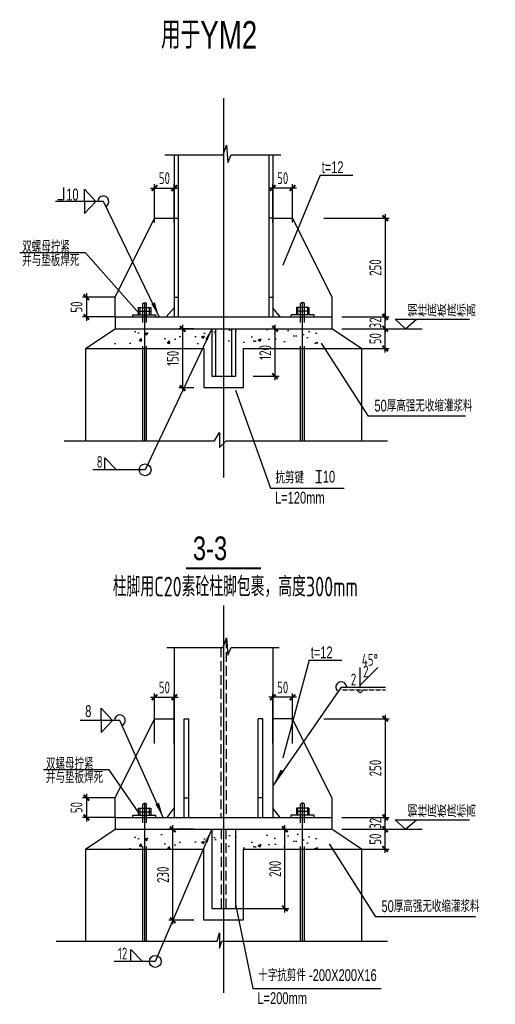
# Model space of a CAD drawing. Extents: x -294221 to 474257, y -25219 to 114942.
# Tile 13 of 69: x -43082 to -31020, y 23766 to 48707. Entities that reach past the tile are written whole.
import ezdxf
from ezdxf.enums import TextEntityAlignment as Align

# ---------------------------------------------------------------- set-up
doc = ezdxf.new("R2010")
doc.units = 0
doc.header["$LTSCALE"] = 1000
for name, pattern in [('ACAD_ISO02W100', [15, 12, -3]), ('CONTINOUS', [0]), ('DASH', [0.35, 0.25, -0.1]), ('DASHED', [0.75, 0.5, -0.25])]:
    doc.linetypes.add(name, pattern=pattern)
for name, color, linetype in [('1-ZHMH-图名', 7, 'Continuous'), ('2', 15, 'Continuous'), ('_TCC_NET_BORDER', 7, 'Continuous'), ('AXIS', 7, 'Continuous'), ('DIM', 3, 'Continuous'), ('PUB_DIM', 3, 'Continuous'), ('text', 7, 'Continuous'), ('THIN', 7, 'Continuous'), ('基础', 7, 'Continuous'), ('白色标注', 7, 'Continuous'), ('结-文字', 7, 'Continuous')]:
    doc.layers.add(name, color=color, linetype=linetype)
doc.styles.add('HH', font='tcc_simp.shx', dxfattribs={"width": 0.7, "bigfont": 'hzdx.shx'})
doc.styles.add('MYROMANS', font='myromans.shx', dxfattribs={"width": 0.7, "bigfont": 'hzdx.shx'})
doc.styles.add('TCC', font='tcc_simp.shx', dxfattribs={"width": 0.75, "bigfont": 'tcc_hzdx.shx'})
doc.styles.add('TSSD_Dimension', font='tssdeng.shx', dxfattribs={"width": 0.7, "bigfont": 'hztxt.shx'})
doc.styles.add('TSSD_Rein', font='Tssdeng.shx', dxfattribs={"width": 0.7, "bigfont": '@@tssdchn.shx'})
doc.dimstyles.new('TSSD_10_100', dxfattribs={"dimtxt": 300, "dimasz": 100, "dimexe": 100, "dimexo": 250, "dimgap": 100, "dimtad": 1, "dimdec": 0, "dimlfac": 0.1, "dimzin": 0, "dimdsep": 46, "dimtxsty": 'TSSD_Dimension', "dimblk": 'ARCHTICK', "dimblk1": 'ARCHTICK', "dimblk2": 'ARCHTICK', "dimcen": 0, "dimdle": 100, "dimclrt": 7, "dimadec": 0, "dimazin": 0, "dimtfac": 1, "dimtdec": 0, "dimtix": 1, "dimtmove": 2, "dimatfit": 3, "dimfxl": 0, "dimtolj": 1, "dimtzin": 0, "dimarcsym": 0})

# ---------------------------------------------------------------- blocks, each defined once
blk = doc.blocks.new('_ArchTick')
at = {"color": 0, "linetype": 'ByBlock', "const_width": 0.5}
blk.add_lwpolyline([(-0.71, -0.71), (0.71, 0.71)], dxfattribs=at)
blk = doc.blocks.new('*D641')
at = {"layer": 'Defpoints', "color": 0}
for p in [(43163, 37832), (42663, 36412), (43163, 36412)]:
    blk.add_point(p, dxfattribs=at)
at = {"layer": 'DIM', "color": 0, "lineweight": -2}
for p, q in [((42663, 36662), (42663, 37932)), ((43163, 36662), (43163, 37932)), ((42563, 37832), (43263, 37832))]:
    blk.add_line(p, q, dxfattribs=at)
at = {"layer": 'DIM', "color": 0, "lineweight": -2, "xscale": 100, "yscale": 100, "zscale": 100, "rotation": 180}
blk.add_blockref('_ArchTick', (42663, 37832), dxfattribs=at)
at = {"layer": 'DIM', "color": 0, "lineweight": -2, "xscale": 100, "yscale": 100, "zscale": 100}
blk.add_blockref('_ArchTick', (43163, 37832), dxfattribs=at)
at = {"layer": 'DIM', "color": 7, "insert": (42913, 38082), "char_height": 300, "attachment_point": 5, "style": 'TSSD_Dimension'}
blk.add_mtext('\\A1;50', dxfattribs=at)
blk = doc.blocks.new('*D642')
at = {"layer": 'Defpoints', "color": 0}
for p in [(45663, 37832), (45663, 36412), (46163, 36412)]:
    blk.add_point(p, dxfattribs=at)
at = {"layer": 'DIM', "color": 0, "lineweight": -2}
for p, q in [((45663, 36662), (45663, 37932)), ((46163, 36662), (46163, 37932)), ((46263, 37832), (45563, 37832))]:
    blk.add_line(p, q, dxfattribs=at)
at = {"layer": 'DIM', "color": 0, "lineweight": -2, "xscale": 100, "yscale": 100, "zscale": 100, "rotation": 180}
blk.add_blockref('_ArchTick', (45663, 37832), dxfattribs=at)
at = {"layer": 'DIM', "color": 0, "lineweight": -2, "xscale": 100, "yscale": 100, "zscale": 100}
blk.add_blockref('_ArchTick', (46163, 37832), dxfattribs=at)
at = {"layer": 'DIM', "color": 7, "insert": (45913, 38082), "char_height": 300, "attachment_point": 5, "style": 'TSSD_Dimension'}
blk.add_mtext('\\A1;50', dxfattribs=at)
blk = doc.blocks.new('*D643')
at = {"layer": 'Defpoints', "color": 0}
for p in [(43163, 50732), (42663, 49611), (43163, 49611)]:
    blk.add_point(p, dxfattribs=at)
at = {"layer": 'DIM', "color": 0, "lineweight": -2}
for p, q in [((42563, 50732), (43263, 50732)), ((42663, 49861), (42663, 50832)), ((43163, 49861), (43163, 50832))]:
    blk.add_line(p, q, dxfattribs=at)
at = {"layer": 'DIM', "color": 0, "lineweight": -2, "xscale": 100, "yscale": 100, "zscale": 100, "rotation": 180}
blk.add_blockref('_ArchTick', (42663, 50732), dxfattribs=at)
at = {"layer": 'DIM', "color": 0, "lineweight": -2, "xscale": 100, "yscale": 100, "zscale": 100}
blk.add_blockref('_ArchTick', (43163, 50732), dxfattribs=at)
at = {"layer": 'DIM', "color": 7, "insert": (42913, 50982), "char_height": 300, "attachment_point": 5, "style": 'TSSD_Dimension'}
blk.add_mtext('\\A1;50', dxfattribs=at)
blk = doc.blocks.new('*D644')
at = {"layer": 'Defpoints', "color": 0}
for p in [(45663, 50732), (45663, 49611), (46163, 49611)]:
    blk.add_point(p, dxfattribs=at)
at = {"layer": 'DIM', "color": 0, "lineweight": -2}
for p, q in [((46263, 50732), (45563, 50732)), ((45663, 49861), (45663, 50832)), ((46163, 49861), (46163, 50832))]:
    blk.add_line(p, q, dxfattribs=at)
at = {"layer": 'DIM', "color": 0, "lineweight": -2, "xscale": 100, "yscale": 100, "zscale": 100, "rotation": 180}
blk.add_blockref('_ArchTick', (45663, 50732), dxfattribs=at)
at = {"layer": 'DIM', "color": 0, "lineweight": -2, "xscale": 100, "yscale": 100, "zscale": 100}
blk.add_blockref('_ArchTick', (46163, 50732), dxfattribs=at)
at = {"layer": 'DIM', "color": 7, "insert": (45913, 50982), "char_height": 300, "attachment_point": 5, "style": 'TSSD_Dimension'}
blk.add_mtext('\\A1;50', dxfattribs=at)
blk = doc.blocks.new('*D645')
at = {"layer": 'Defpoints', "color": 0}
for p in [(41896, 35289), (40935, 34789), (41896, 34789)]:
    blk.add_point(p, dxfattribs=at)
at = {"layer": 'DIM', "color": 0, "lineweight": -2}
for p, q in [((41646, 35289), (40835, 35289)), ((40935, 35389), (40935, 34689)), ((41646, 34789), (40835, 34789))]:
    blk.add_line(p, q, dxfattribs=at)
at = {"layer": 'DIM', "color": 0, "lineweight": -2, "xscale": 100, "yscale": 100, "zscale": 100}
for p, rotation in [((40935, 35289), 90), ((40935, 34789), 270)]:
    blk.add_blockref('_ArchTick', p, dxfattribs=dict(at, rotation=rotation))
at = {"layer": 'DIM', "color": 7, "insert": (40685, 35039), "char_height": 300, "attachment_point": 5, "rotation": 90, "style": 'TSSD_Dimension'}
blk.add_mtext('\\A1;50', dxfattribs=at)
blk = doc.blocks.new('*D646')
at = {"layer": 'Defpoints', "color": 0}
for p in [(47163, 34489), (48513, 34489), (47594, 33989)]:
    blk.add_point(p, dxfattribs=at)
at = {"layer": 'DIM', "color": 0, "lineweight": -2}
for p, q in [((47413, 34489), (48613, 34489)), ((48513, 33889), (48513, 34589)), ((47844, 33989), (48613, 33989))]:
    blk.add_line(p, q, dxfattribs=at)
at = {"layer": 'DIM', "color": 0, "lineweight": -2, "xscale": 100, "yscale": 100, "zscale": 100}
for p, rotation in [((48513, 34489), 90), ((48513, 33989), 270)]:
    blk.add_blockref('_ArchTick', p, dxfattribs=dict(at, rotation=rotation))
at = {"layer": 'DIM', "color": 7, "insert": (48263, 34239), "char_height": 300, "attachment_point": 5, "rotation": 90, "style": 'TSSD_Dimension'}
blk.add_mtext('\\A1;50', dxfattribs=at)
blk = doc.blocks.new('*D647')
at = {"layer": 'Defpoints', "color": 0}
for p in [(47163, 34789), (48513, 34789), (47163, 34489)]:
    blk.add_point(p, dxfattribs=at)
at = {"layer": 'DIM', "color": 0, "lineweight": -2}
for p, q in [((47413, 34789), (48613, 34789)), ((48513, 34789), (48513, 34889)), ((48513, 34489), (48513, 34789)), ((47413, 34489), (48613, 34489)), ((48513, 34489), (48513, 34389))]:
    blk.add_line(p, q, dxfattribs=at)
at = {"layer": 'DIM', "color": 0, "lineweight": -2, "xscale": 100, "yscale": 100, "zscale": 100}
for p, rotation in [((48513, 34789), 270), ((48513, 34489), 90)]:
    blk.add_blockref('_ArchTick', p, dxfattribs=dict(at, rotation=rotation))
at = {"layer": 'DIM', "color": 7, "insert": (48263, 34639), "char_height": 300, "attachment_point": 5, "rotation": 90, "style": 'TSSD_Dimension'}
blk.add_mtext('\\A1;\\A1;32', dxfattribs=at)
blk = doc.blocks.new('*D648')
at = {"layer": 'Defpoints', "color": 0}
for p in [(46704, 37289), (47163, 34789), (48513, 34789)]:
    blk.add_point(p, dxfattribs=at)
at = {"layer": 'DIM', "color": 0, "lineweight": -2}
for p, q in [((46954, 37289), (48613, 37289)), ((48513, 37389), (48513, 34689)), ((47413, 34789), (48613, 34789))]:
    blk.add_line(p, q, dxfattribs=at)
at = {"layer": 'DIM', "color": 0, "lineweight": -2, "xscale": 100, "yscale": 100, "zscale": 100}
for p, rotation in [((48513, 37289), 90), ((48513, 34789), 270)]:
    blk.add_blockref('_ArchTick', p, dxfattribs=dict(at, rotation=rotation))
at = {"layer": 'DIM', "color": 7, "insert": (48263, 36039), "char_height": 300, "attachment_point": 5, "rotation": 90, "style": 'TSSD_Dimension'}
blk.add_mtext('\\A1;250', dxfattribs=at)
blk = doc.blocks.new('*D649')
at = {"layer": 'Defpoints', "color": 0}
for p in [(47163, 47167), (48513, 47167), (47594, 46667)]:
    blk.add_point(p, dxfattribs=at)
at = {"layer": 'DIM', "color": 0, "lineweight": -2}
for p, q in [((47413, 47167), (48613, 47167)), ((48513, 46567), (48513, 47267)), ((47844, 46667), (48613, 46667))]:
    blk.add_line(p, q, dxfattribs=at)
at = {"layer": 'DIM', "color": 0, "lineweight": -2, "xscale": 100, "yscale": 100, "zscale": 100}
for p, rotation in [((48513, 47167), 90), ((48513, 46667), 270)]:
    blk.add_blockref('_ArchTick', p, dxfattribs=dict(at, rotation=rotation))
at = {"layer": 'DIM', "color": 7, "insert": (48263, 46917), "char_height": 300, "attachment_point": 5, "rotation": 90, "style": 'TSSD_Dimension'}
blk.add_mtext('\\A1;50', dxfattribs=at)
blk = doc.blocks.new('*D650')
at = {"layer": 'Defpoints', "color": 0}
for p in [(47163, 47467), (48513, 47467), (47163, 47167)]:
    blk.add_point(p, dxfattribs=at)
at = {"layer": 'DIM', "color": 0, "lineweight": -2}
for p, q in [((47413, 47467), (48613, 47467)), ((48513, 47467), (48513, 47567)), ((48513, 47167), (48513, 47467)), ((47413, 47167), (48613, 47167)), ((48513, 47167), (48513, 47067))]:
    blk.add_line(p, q, dxfattribs=at)
at = {"layer": 'DIM', "color": 0, "lineweight": -2, "xscale": 100, "yscale": 100, "zscale": 100}
for p, rotation in [((48513, 47467), 270), ((48513, 47167), 90)]:
    blk.add_blockref('_ArchTick', p, dxfattribs=dict(at, rotation=rotation))
at = {"layer": 'DIM', "color": 7, "insert": (48263, 47317), "char_height": 300, "attachment_point": 5, "rotation": 90, "style": 'TSSD_Dimension'}
blk.add_mtext('\\A1;\\A1;32', dxfattribs=at)
blk = doc.blocks.new('*D651')
at = {"layer": 'Defpoints', "color": 0}
for p in [(46704, 49967), (47163, 47467), (48513, 47467)]:
    blk.add_point(p, dxfattribs=at)
at = {"layer": 'DIM', "color": 0, "lineweight": -2}
for p, q in [((46954, 49967), (48613, 49967)), ((48513, 50067), (48513, 47367)), ((47413, 47467), (48613, 47467))]:
    blk.add_line(p, q, dxfattribs=at)
at = {"layer": 'DIM', "color": 0, "lineweight": -2, "xscale": 100, "yscale": 100, "zscale": 100}
for p, rotation in [((48513, 49967), 90), ((48513, 47467), 270)]:
    blk.add_blockref('_ArchTick', p, dxfattribs=dict(at, rotation=rotation))
at = {"layer": 'DIM', "color": 7, "insert": (48263, 48717), "char_height": 300, "attachment_point": 5, "rotation": 90, "style": 'TSSD_Dimension'}
blk.add_mtext('\\A1;250', dxfattribs=at)
blk = doc.blocks.new('*D652')
at = {"layer": 'Defpoints', "color": 0}
for p in [(41896, 47967), (40935, 47467), (41896, 47467)]:
    blk.add_point(p, dxfattribs=at)
at = {"layer": 'DIM', "color": 0, "lineweight": -2}
for p, q in [((41646, 47967), (40835, 47967)), ((40935, 48067), (40935, 47367)), ((41646, 47467), (40835, 47467))]:
    blk.add_line(p, q, dxfattribs=at)
at = {"layer": 'DIM', "color": 0, "lineweight": -2, "xscale": 100, "yscale": 100, "zscale": 100}
for p, rotation in [((40935, 47967), 90), ((40935, 47467), 270)]:
    blk.add_blockref('_ArchTick', p, dxfattribs=dict(at, rotation=rotation))
at = {"layer": 'DIM', "color": 7, "insert": (40685, 47717), "char_height": 300, "attachment_point": 5, "rotation": 90, "style": 'TSSD_Dimension'}
blk.add_mtext('\\A1;50', dxfattribs=at)
blk = doc.blocks.new('*D653')
at = {"layer": 'Defpoints', "color": 0}
for p in [(44518, 34489), (45970, 34489), (44518, 32485)]:
    blk.add_point(p, dxfattribs=at)
at = {"layer": 'DIM', "color": 0, "lineweight": -2}
for p, q in [((44768, 34489), (46070, 34489)), ((45970, 32385), (45970, 34589)), ((44768, 32485), (46070, 32485))]:
    blk.add_line(p, q, dxfattribs=at)
at = {"layer": 'DIM', "color": 0, "lineweight": -2, "xscale": 100, "yscale": 100, "zscale": 100}
for p, rotation in [((45970, 34489), 90), ((45970, 32485), 270)]:
    blk.add_blockref('_ArchTick', p, dxfattribs=dict(at, rotation=rotation))
at = {"layer": 'DIM', "color": 7, "insert": (45720, 33487), "char_height": 300, "attachment_point": 5, "rotation": 90, "style": 'TSSD_Dimension'}
blk.add_mtext('\\A1;200', dxfattribs=at)
blk = doc.blocks.new('*D654')
at = {"layer": 'Defpoints', "color": 0}
for p in [(43127, 34489), (43913, 34489), (43913, 32185)]:
    blk.add_point(p, dxfattribs=at)
at = {"layer": 'DIM', "color": 0, "lineweight": -2}
for p, q in [((43663, 34489), (43027, 34489)), ((43127, 32085), (43127, 34589)), ((43663, 32185), (43027, 32185))]:
    blk.add_line(p, q, dxfattribs=at)
at = {"layer": 'DIM', "color": 0, "lineweight": -2, "xscale": 100, "yscale": 100, "zscale": 100}
for p, rotation in [((43127, 34489), 90), ((43127, 32185), 270)]:
    blk.add_blockref('_ArchTick', p, dxfattribs=dict(at, rotation=rotation))
at = {"layer": 'DIM', "color": 7, "insert": (42877, 33337), "char_height": 300, "attachment_point": 5, "rotation": 90, "style": 'TSSD_Dimension'}
blk.add_mtext('\\A1;230', dxfattribs=at)
blk = doc.blocks.new('*D655')
at = {"layer": 'Defpoints', "color": 0}
for p in [(44913, 47167), (45720, 47167), (44913, 45967)]:
    blk.add_point(p, dxfattribs=at)
at = {"layer": 'DIM', "color": 0, "lineweight": -2}
for p, q in [((45163, 47167), (45820, 47167)), ((45720, 45867), (45720, 47267)), ((45163, 45967), (45820, 45967))]:
    blk.add_line(p, q, dxfattribs=at)
at = {"layer": 'DIM', "color": 0, "lineweight": -2, "xscale": 100, "yscale": 100, "zscale": 100}
for p, rotation in [((45720, 47167), 90), ((45720, 45967), 270)]:
    blk.add_blockref('_ArchTick', p, dxfattribs=dict(at, rotation=rotation))
at = {"layer": 'DIM', "color": 7, "insert": (45470, 46567), "char_height": 300, "attachment_point": 5, "rotation": 90, "style": 'TSSD_Dimension'}
blk.add_mtext('\\A1;120', dxfattribs=at)
blk = doc.blocks.new('*D656')
at = {"layer": 'Defpoints', "color": 0}
for p in [(43377, 47167), (43913, 47167), (43913, 45667)]:
    blk.add_point(p, dxfattribs=at)
at = {"layer": 'DIM', "color": 0, "lineweight": -2}
for p, q in [((43663, 47167), (43277, 47167)), ((43377, 45567), (43377, 47267)), ((43663, 45667), (43277, 45667))]:
    blk.add_line(p, q, dxfattribs=at)
at = {"layer": 'DIM', "color": 0, "lineweight": -2, "xscale": 100, "yscale": 100, "zscale": 100}
for p, rotation in [((43377, 47167), 90), ((43377, 45667), 270)]:
    blk.add_blockref('_ArchTick', p, dxfattribs=dict(at, rotation=rotation))
at = {"layer": 'DIM', "color": 7, "insert": (43127, 46417), "char_height": 300, "attachment_point": 5, "rotation": 90, "style": 'TSSD_Dimension'}
blk.add_mtext('\\A1;150', dxfattribs=at)
blk = doc.blocks.new('B202676163430')
at = {"linetype": 'ByBlock'}
h = blk.add_hatch(dxfattribs=at)
h.set_pattern_fill('AR-CONC', color=256, scale=100, style=0)
h.set_pattern_definition([(50, (-533384.77, -391376.86), (717.2602, -62.75213), [75, -825]), (355, (-533384.8, -391376.9), (-138.7513, 752.1921), [60, -660]), (100.4514, (-533325, -391382.1), (578.5094, 689.43954), [63.7402, -701.1421]), (46.1842, (-533384.8, -391176.9), (1067.241, -165.519), [112.5, -1237.5]), (96.6356, (-533295.8, -391190.7), (934.6627, 974.1179), [95.6103, -1051.713]), (351.1842, (-533384.8, -391176.9), (934.662, 974.1186), [90, -990]), (21, (-533284.77, -391226.86), (596.90705, -402.6189), [75, -825]), (326, (-533284.8, -391226.9), (243.3153, 725.15005), [60, -660]), (71.4514, (-533235, -391260.4), (840.2226, 322.5305), [63.7402, -701.1421]), (37.5, (-533384.77, -391376.86), (12.15986, 332.89385), [0, -652, 0, -670, 0, -662.5]), (7.5, (-533384.77, -391376.86), (263.06954, 394.41171), [0, -382, 0, -637, 0, -252.5]), (327.5, (-533607.77, -391376.86), (533.82244, -22.55487), [0, -250, 0, -780, 0, -1035]), (317.5, (-533707.77, -391376.86), (583.18617, 100.10498), [0, -325, 0, -518, 0, -735])])
h.paths.add_polyline_path([(4897.92, 18613.47), (4407.92, 18613.47), (3907.92, 18238.47), (4897.92, 18238.47)])
h.paths.add_polyline_path([(6657.92, 18238.47), (6657.92, 18613.47), (4997.92, 18613.47), (4997.92, 18238.47)])
h.paths.add_polyline_path([(8317.92, 18238.47), (8317.92, 18613.47), (6657.92, 18613.47), (6657.92, 18238.47)])
h.paths.add_polyline_path([(8417.92, 18238.47), (9407.92, 18238.47), (8907.92, 18613.47), (8417.92, 18613.47)])
h = blk.add_hatch(dxfattribs=at)
h.set_pattern_fill('AR-CONC', color=256, scale=100, style=0)
h.set_pattern_definition([(50, (-533384.77, -404180.2), (717.2602, -62.75213), [75, -825]), (355, (-533384.8, -404180.2), (-138.7513, 752.1921), [60, -660]), (100.4514, (-533325, -404185.4), (578.5094, 689.43954), [63.7402, -701.1421]), (46.1842, (-533384.8, -403980.2), (1067.241, -165.519), [112.5, -1237.5]), (96.6356, (-533295.8, -403994), (934.6627, 974.1179), [95.6103, -1051.713]), (351.1842, (-533384.8, -403980.2), (934.662, 974.1186), [90, -990]), (21, (-533284.77, -404030.2), (596.90705, -402.6189), [75, -825]), (326, (-533284.8, -404030.2), (243.3153, 725.15005), [60, -660]), (71.4514, (-533235, -404063.7), (840.2226, 322.5305), [63.7402, -701.1421]), (37.5, (-533384.77, -404180.17), (12.15986, 332.89385), [0, -652, 0, -670, 0, -662.5]), (7.5, (-533384.77, -404180.17), (263.06954, 394.41171), [0, -382, 0, -637, 0, -252.5]), (327.5, (-533607.77, -404180.17), (533.82244, -22.55487), [0, -250, 0, -780, 0, -1035]), (317.5, (-533707.77, -404180.17), (583.18617, 100.10498), [0, -325, 0, -518, 0, -735])])
h.paths.add_polyline_path([(4897.92, 5810.17), (4407.92, 5810.17), (3907.92, 5435.17), (4897.92, 5435.17)])
h.paths.add_polyline_path([(6657.92, 5435.17), (6657.92, 5810.17), (4997.92, 5810.17), (4997.92, 5435.17)])
h.paths.add_polyline_path([(8317.92, 5435.17), (8317.92, 5810.17), (6657.92, 5810.17), (6657.92, 5435.17)])
h.paths.add_polyline_path([(8417.92, 5435.17), (9407.92, 5435.17), (8907.92, 5810.17), (8417.92, 5810.17)])
for p, q in [((6651.36, 23020.17), (6731.78, 23263.3)), ((6731.78, 23263.3), (6770.52, 22823.82)), ((5173.48, 23020.17), (6651.36, 23020.17)), ((5407.92, 23020.17), (5407.92, 21413.47)), ((5507.92, 23020.17), (5507.92, 21413.47)), ((6770.52, 22823.82), (6849.03, 23020.17)), ((6849.03, 23020.17), (8111.13, 23020.17)), ((7807.92, 23020.17), (7807.92, 21413.47)), ((7907.92, 23020.17), (7907.92, 21413.47)), ((5407.92, 21413.47), (5407.92, 18913.47)), ((5407.92, 21413.47), (5507.92, 21413.47)), ((5507.92, 21413.47), (5507.92, 18913.47)), ((7807.92, 21413.47), (7807.92, 18913.47)), ((7907.92, 21413.47), (7807.92, 21413.47)), ((7907.92, 21413.47), (7907.92, 18913.47)), ((3154.84, 20541.13), (1488.02, 20541.13)), ((4515.18, 19001.55), (3154.84, 20541.13)), ((5407.92, 19413.47), (5507.92, 19413.47)), ((7807.92, 19413.47), (7907.92, 19413.47)), ((4357.92, 18913.47), (4357.92, 18968.47)), ((4357.92, 18968.47), (4942.92, 18968.47)), ((4496.76, 19149.97), (4496.76, 18968.47)), ((4496.76, 19149.97), (4811.56, 19149.97)), ((4496.76, 19058.02), (4811.56, 19058.02)), ((4533.07, 19149.97), (4533.07, 18968.47)), ((4775.26, 19149.97), (4775.26, 18968.47)), ((4811.56, 19149.97), (4811.56, 18968.47)), ((4942.92, 18913.47), (4942.92, 18968.47)), ((8372.92, 18913.47), (8372.92, 18968.47)), ((8957.92, 18968.47), (8372.92, 18968.47)), ((8504.28, 19149.97), (8504.28, 18968.47)), ((8819.08, 19149.97), (8504.28, 19149.97)), ((8819.08, 19060.4), (8504.28, 19060.4)), ((8535.81, 19149.97), (8535.81, 18968.47)), ((8787.54, 19149.97), (8787.54, 18968.47)), ((8819.08, 19149.97), (8819.08, 18968.47)), ((8957.92, 18913.47), (8957.92, 18968.47)), ((3907.92, 18913.47), (3907.92, 18613.47)), ((3907.92, 18913.47), (9407.92, 18913.47)), ((9407.92, 18893.47), (9407.92, 18613.47)), ((3907.92, 18613.47), (9407.92, 18613.47)), ((9129.72, 18245.01), (10329.98, 16399.12)), ((3157.92, 18113.47), (6157.92, 18113.47)), ((6157.92, 18113.47), (6157.92, 17113.47)), ((7157.92, 18113.47), (10157.92, 18113.47)), ((7157.92, 18113.47), (7157.92, 17113.47)), ((7157.92, 17113.47), (6157.92, 17113.47)), ((6957.92, 17056.69), (7845.43, 14579.38)), ((12795.15, 16399.12), (10329.98, 16399.12)), ((6426, 15776.49), (6557.5, 15989.99)), ((6557.5, 15989.99), (6556.74, 15605.51)), ((2612.41, 15776.49), (6426, 15776.49)), ((6556.74, 15605.51), (6728.06, 15776.49)), ((6728.06, 15776.49), (10818.6, 15776.49)), ((7845.43, 14579.38), (9714.93, 14579.38)), ((6651.36, 10541.86), (6731.78, 10784.99)), ((6731.78, 10784.99), (6770.52, 10345.51)), ((5218.31, 10541.86), (6651.36, 10541.86)), ((5407.92, 10541.86), (5407.92, 6235.17)), ((6770.52, 10345.51), (6849.03, 10541.86)), ((6849.03, 10541.86), (8066.95, 10541.86)), ((7907.92, 10541.86), (7907.92, 6235.17)), ((9642.42, 9531.48), (7907.92, 7040.17)), ((3756.26, 7445.26), (2089.44, 7445.26)), ((4496.76, 6380.91), (3756.26, 7445.26)), ((4357.92, 6235.17), (4357.92, 6290.17)), ((4357.92, 6290.17), (4942.92, 6290.17)), ((4496.76, 6471.66), (4811.56, 6471.66)), ((4496.76, 6471.66), (4496.76, 6290.17)), ((4496.76, 6379.71), (4811.56, 6379.71)), ((4533.07, 6471.66), (4533.07, 6290.17)), ((4775.26, 6471.66), (4775.26, 6290.17)), ((4811.56, 6471.66), (4811.56, 6290.17)), ((4942.92, 6235.17), (4942.92, 6290.17)), ((8372.92, 6235.17), (8372.92, 6290.17)), ((8957.92, 6290.17), (8372.92, 6290.17)), ((8819.08, 6471.66), (8504.28, 6471.66)), ((8504.28, 6471.66), (8504.28, 6290.17)), ((8819.08, 6382.1), (8504.28, 6382.1)), ((8535.81, 6471.66), (8535.81, 6290.17)), ((8787.54, 6471.66), (8787.54, 6290.17)), ((8819.08, 6471.66), (8819.08, 6290.17)), ((8957.92, 6235.17), (8957.92, 6290.17)), ((3907.92, 6235.17), (9407.92, 6235.17)), ((3907.92, 6235.17), (3907.92, 5935.17)), ((9407.92, 6215.17), (9407.92, 5935.17)), ((3907.92, 5935.17), (9407.92, 5935.17)), ((9334.26, 5566.7), (10509.04, 3720.82)), ((3157.92, 5435.17), (6157.92, 5435.17)), ((6157.92, 3631.18), (6157.92, 5434.95)), ((7157.92, 5435.17), (10157.92, 5435.17)), ((7157.92, 5434.95), (7157.92, 3631.18)), ((6957.92, 4037.7), (7397.84, 1901.08)), ((7157.92, 3631.18), (6157.92, 3631.18)), ((13051.48, 3720.82), (10509.04, 3720.82)), ((6494.47, 3098.18), (6557.5, 3311.68)), ((6557.5, 3311.68), (6556.74, 2927.2)), ((2414.83, 3098.18), (6494.47, 3098.18)), ((6556.74, 2927.2), (6616.01, 3098.18)), ((6616.01, 3098.18), (10818.6, 3098.18)), ((7397.84, 1901.08), (10651.88, 1901.08))]:
    blk.add_line(p, q)
at = {"color": 4, "linetype": 'Continuous'}
for p, q in [((9107.16, 22507.52), (8158.94, 20224.88)), ((9107.16, 22507.52), (9934.82, 22507.52)), ((3132.12, 22147.61), (3421.87, 21838.61)), ((3132.12, 21838.61), (3132.12, 22147.61)), ((3610.48, 21838.61), (2393.04, 21838.61)), ((3132.12, 21529.62), (3421.87, 21838.61)), ((3132.12, 21838.61), (3132.12, 21529.62)), ((5022.96, 18913.47), (3610.48, 21838.61)), ((3157.92, 18113.47), (3157.92, 15776.49)), ((10157.92, 18113.47), (10157.92, 15776.49)), ((8829.52, 10217.57), (8158.94, 7746.58)), ((8829.52, 10217.57), (9657.17, 10217.57)), ((3550.75, 8693.23), (3550.75, 9002.22)), ((3550.75, 9002.22), (3840.5, 8693.23)), ((4907.92, 8735.17), (5407.92, 8735.17)), ((7654.22, 8735.17), (7631.9, 8735.17)), ((8407.92, 8735.17), (7907.92, 8735.17)), ((4029.11, 8693.23), (3021.04, 8693.23)), ((3550.75, 8693.23), (3550.75, 8384.23)), ((3550.75, 8384.23), (3840.5, 8693.23)), ((5126.9, 6235.17), (4029.11, 8693.23)), ((3157.92, 5435.17), (3157.92, 3098.18)), ((10157.92, 5435.17), (10157.92, 3098.18))]:
    blk.add_line(p, q, dxfattribs=at)
at = {"color": 2, "linetype": 'Continuous'}
for p, q in [((3907.92, 19413.47), (4907.92, 21413.47)), ((4907.92, 21413.47), (5407.92, 21413.47)), ((7907.92, 21413.47), (8407.92, 21413.47)), ((8407.92, 21413.47), (9407.92, 19413.47)), ((3907.92, 18913.47), (3907.92, 19413.47)), ((9407.92, 19413.47), (9407.92, 18893.47)), ((3907.92, 6735.17), (4907.92, 8735.17)), ((9407.92, 6735.17), (8407.92, 8735.17)), ((3907.92, 6235.17), (3907.92, 6735.17)), ((9407.92, 6735.17), (9407.92, 6215.17))]:
    blk.add_line(p, q, dxfattribs=at)
at = {"color": 2, "linetype": 'DASHED', "ltscale": 0.5}
for p, q in [((4907.92, 21413.47), (5407.92, 21413.47)), ((7907.92, 21413.47), (8407.92, 21413.47))]:
    blk.add_line(p, q, dxfattribs=at)
at = {"linetype": 'ByBlock'}
for p, q in [((11008.87, 18853.79), (12892.9, 18853.79)), ((11282, 18621.95), (11548.14, 18853.79)), ((3157.92, 18113.47), (3907.92, 18613.47)), ((10157.92, 18113.47), (9407.92, 18613.47)), ((11008.87, 6175.48), (12892.9, 6175.48)), ((11282, 5943.64), (11548.14, 6175.48)), ((3157.92, 5435.17), (3907.92, 5935.17)), ((10157.92, 5435.17), (9407.92, 5935.17))]:
    blk.add_line(p, q, dxfattribs=at)
at = {"color": 2}
for p, q in [((6357.92, 18613.47), (4669.65, 15040.91)), ((6357.92, 5934.95), (4926.55, 2587.49))]:
    blk.add_line(p, q, dxfattribs=at)
at = {"color": 2, "linetype": 'DASH'}
for p, q in [((6727.92, 10773.32), (6727.92, 6235.17)), ((6587.92, 10541.86), (6587.92, 6235.17)), ((6596.88, 5934.95), (6596.88, 3931.18)), ((6718.96, 5934.95), (6718.96, 3931.18))]:
    blk.add_line(p, q, dxfattribs=at)
at = {"color": 2, "linetype": 'DASH', "ltscale": 0.003}
blk.add_line((9642.42, 9467.21), (10763.23, 9467.21), dxfattribs=at)
at = {"color": 4, "linetype": 'Continuous', "const_width": 10}
for points in [[(8157.03, 20227.42, 1), (8167.03, 20227.42, 1)], [(8157.03, 7749.11, 1), (8167.03, 7749.11, 1)]]:
    blk.add_lwpolyline(points, format="xyb", close=True, dxfattribs=at)
at = {"color": 4, "linetype": 'Continuous'}
for points in [[(5022.96, 18913.47, 0, 100, 0), (4871.38, 19265.34, 100, 100, 0)], [(7907.92, 7040.17, 0, 100, 0), (8150.94, 7420.89, 100, 100, 0)], [(5126.9, 6235.17, 0, 100, 0), (4975.32, 6587.03, 100, 100, 0)]]:
    blk.add_lwpolyline(points, format="xyseb", dxfattribs=at)
for points in [[(6357.92, 18613.47, 0, 70, 0), (6226, 18336.16, 70, 70, 0)], [(6357.82, 5935.16, 0, 70, 0), (6220.9, 5613.23, 70, 70, 0)]]:
    blk.add_lwpolyline(points, format="xyseb")
for centre, start, end in [((3610.48, 21838.61), 291.931183, 180), ((9642.42, 9531.48), 0, 219.710769), ((4029.11, 8693.23), 291.931183, 180)]:
    blk.add_arc(centre, 138.3, start, end)
at = {"color": 2}
blk.add_arc((10123.23, 9467.21), 64.27, 180, 0, dxfattribs=at)
at = {"color": 4, "linetype": 'Continuous'}
for points in [[(4607.92, 19249.97), (4659.58, 19279.62), (4707.92, 19249.97)], [(8707.92, 19249.97), (8656.26, 19279.62), (8607.92, 19249.97)], [(4607.92, 6571.66), (4659.58, 6601.32), (4707.92, 6571.66)], [(8707.92, 6571.66), (8656.26, 6601.32), (8607.92, 6571.66)]]:
    blk.add_spline(points, degree=3, dxfattribs=at)
at = {"layer": '2', "color": 1, "linetype": 'ACAD_ISO02W100', "ltscale": 0.2}
for p, q in [((4607.92, 15776.49), (4607.92, 19249.97)), ((4707.92, 15776.49), (4707.92, 19249.97)), ((8607.92, 15776.49), (8607.92, 19249.97)), ((8707.92, 15776.49), (8707.92, 19249.97)), ((4607.92, 3098.18), (4607.92, 6571.66)), ((4707.92, 3098.18), (4707.92, 6571.66)), ((8607.92, 3098.18), (8607.92, 6571.66)), ((8707.92, 3098.18), (8707.92, 6571.66))]:
    blk.add_line(p, q, dxfattribs=at)
at = {"layer": '2'}
for p, q in [((5205.99, 18913.47), (5407.92, 19144.51)), ((8090.46, 18913.47), (7907.92, 19144.51)), ((5657.92, 8735.17), (5777.92, 8735.17)), ((5657.92, 6235.17), (5657.92, 8735.17)), ((5777.92, 6235.17), (5777.92, 8735.17)), ((7657.92, 8735.17), (7537.92, 8735.17)), ((7537.92, 6235.17), (7537.92, 8735.17)), ((7657.92, 6235.17), (7657.92, 8735.17)), ((5657.92, 6735.17), (5777.92, 6735.17)), ((7657.92, 6735.17), (7537.92, 6735.17)), ((5225.38, 6235.17), (5407.92, 6466.2)), ((8090.46, 6235.17), (7907.92, 6466.2))]:
    blk.add_line(p, q, dxfattribs=at)
at = {"layer": '2', "color": 2, "linetype": 'ACAD_ISO02W100', "ltscale": 0.2}
for p, q in [((6357.92, 18613.47), (6357.92, 17413.47)), ((6457.92, 18613.47), (6457.92, 17413.47)), ((6857.92, 18613.47), (6857.92, 17413.47)), ((6957.92, 18613.47), (6957.92, 17413.47)), ((6357.92, 17413.47), (6957.92, 17413.47)), ((6357.92, 5934.95), (6357.92, 3931.18)), ((6957.92, 5934.95), (6957.92, 3931.18)), ((6357.92, 3931.18), (6957.92, 3931.18))]:
    blk.add_line(p, q, dxfattribs=at)
at = {"layer": '_TCC_NET_BORDER', "color": 7}
for p, q in [((11008.87, 18853.79), (11276.35, 18613.47)), ((11008.87, 6175.48), (11276.35, 5935.17))]:
    blk.add_line(p, q, dxfattribs=at)
at = {"layer": 'AXIS', "color": 6}
for p, q in [((6657.92, 24457.15), (6657.92, 14845.72)), ((4657.92, 15776.49), (4657.92, 19279.62)), ((8657.92, 15776.49), (8657.92, 19279.62)), ((6657.92, 11603.62), (6657.92, 1792.19)), ((4657.92, 3098.18), (4657.92, 6601.32)), ((8657.92, 3098.18), (8657.92, 6601.32))]:
    blk.add_line(p, q, dxfattribs=at)
at = {"layer": 'DIM', "color": 7}
for p, q in [((9143.07, 15016.38), (8998.83, 15016.38)), ((9070.95, 15016.38), (9070.95, 14715.2)), ((9143.07, 14715.2), (8998.83, 14715.2))]:
    blk.add_line(p, q, dxfattribs=at)
at = {"layer": 'PUB_DIM', "color": 4, "linetype": 'CONTINOUS', "const_width": 50}
blk.add_lwpolyline([(5705.95, 12545.16), (7609.89, 12545.16)], dxfattribs=at)
at = {"layer": 'text'}
for p, q in [((3945.27, 15040.91), (3645.27, 15340.91)), ((3645.27, 15040.91), (3645.27, 15340.91)), ((4605.2, 2587.49), (4305.2, 2887.49)), ((4305.2, 2587.49), (4305.2, 2887.49))]:
    blk.add_line(p, q, dxfattribs=at)
at = {"layer": 'THIN'}
for p, q in [((2604.96, 21888.18), (2604.96, 22188.18)), ((2454.96, 21888.18), (2604.96, 21888.18)), ((4669.65, 15040.91), (3340.27, 15040.91)), ((10123.23, 9585.44), (10569.26, 10031.48)), ((10123.23, 9531.48), (10123.23, 10031.48)), ((9642.42, 9531.48), (10763.23, 9531.48)), ((4926.55, 2587.49), (3880.35, 2587.49))]:
    blk.add_line(p, q, dxfattribs=at)
for centre in [(4669.65, 15040.91), (4926.55, 2587.49)]:
    blk.add_circle(centre, 150, dxfattribs=at)
at = {"layer": '基础', "linetype": 'ByBlock'}
for p, q in [((10857.86, 18613.47), (11694.84, 18613.47)), ((10857.86, 5935.17), (11694.84, 5935.17))]:
    blk.add_line(p, q, dxfattribs=at)
for s, height, style, width, p in [('用于YM2', 700, 'MYROMANS', 0.75, (5071.23, 25707.35)), ('t=12', 300, 'HH', 0.7, (9146.95, 22555.39)), ('t=12', 300, 'HH', 0.7, (8869.31, 10265.44))]:
    blk.add_text(s, height=height, dxfattribs=dict(style=style, width=width)).set_placement(p)
at = {"layer": 'DIM', "color": 7, "style": 'MYROMANS', "width": 0.7}
for s, p in [('双螺母拧紧', (1553.33, 20544.75)), ('并与垫板焊死', (1553.33, 20198)), ('50厚高强无收缩灌浆料', (10484.86, 16515.94)), ('抗剪键', (7973.02, 14695.42)), ('10', (9176.22, 14716.76, 10400)), ('L=120mm', (7964.85, 14185.52, 10400)), ('双螺母拧紧', (2154.75, 7448.87)), ('并与垫板焊死', (2154.75, 7102.13)), ('50厚高强无收缩灌浆料', (10663.91, 3837.63)), ('L=200mm', (7517.26, 1507.21, 10400))]:
    blk.add_text(s, height=300, dxfattribs=at).set_placement(p)
blk.add_text('十字抗剪件 -200X200X16', height=300, dxfattribs=at).set_placement((7539.38, 2001.08), align=Align.BOTTOM_LEFT)
at = {"layer": 'PUB_DIM', "color": 4, "linetype": 'CONTINOUS', "style": 'MYROMANS', "width": 0.75}
blk.add_text('3-3', height=600, dxfattribs=at).set_placement((5880.58, 12752.06))
at = {"layer": 'text', "width": 0.7}
for s, style, p in [('10', 'TCC', (2669.36, 21863.91)), ('8', 'TSSD_Rein', (3440.27, 15090.91)), ('45%%d', 'TSSD_Rein', (10166.11, 10076.43)), ('2', 'TSSD_Rein', (10198.23, 9781.48)), ('8', 'TCC', (3150.99, 8778.66)), ('12', 'TSSD_Rein', (3980.35, 2637.49))]:
    blk.add_text(s, height=300, dxfattribs=dict(at, style=style)).set_placement(p)
at = {"layer": 'text', "style": 'TSSD_Rein', "width": 0.7}
blk.add_text('2', height=300, dxfattribs=at).set_placement((10023.23, 9581.48), align=Align.RIGHT)
at = {"layer": '白色标注', "color": 1, "style": 'TSSD_Rein', "width": 0.75}
for p in [(11323.72, 18921.98), (11323.72, 6243.67)]:
    blk.add_text('钢柱底板底标高', height=300, dxfattribs=at).set_placement(p)
at = {"layer": 'DIM'}
for base, p1, p2, picture, middle in [((5407.92, 22178.51), (4907.92, 21057.88), (5407.92, 21057.88), '*D643', (5157.92, 22428.51)), ((5407.92, 9278.94), (4907.92, 7858.3), (5407.92, 7858.3), '*D641', (5157.92, 9528.94))]:
    dim = blk.add_linear_dim(base=base, p1=p1, p2=p2, dimstyle='TSSD_10_100', dxfattribs=at)
    dim.commit()
    dim.dimension.update_dxf_attribs({"geometry": picture, "text_midpoint": middle, "insert": (-37754.9, -28553.47)})
for base, p1, p2, angle, picture, middle in [((7907.92, 22178.51), (8407.92, 21057.88), (7907.92, 21057.88), 180, '*D644', (8157.92, 22428.51)), ((10757.86, 18913.47), (8948.8, 21413.47), (9407.92, 18913.47), 270, '*D651', (10507.86, 20163.47)), ((3179.71, 18913.47), (4141.1, 19413.47), (4141.1, 18913.47), 90, '*D652', (2929.71, 19163.47)), ((5622.07, 18613.47), (6157.92, 17113.47), (6157.92, 18613.47), 90, '*D656', (5372.07, 17863.47)), ((7965.31, 18613.46), (7157.92, 17413.47), (7157.92, 18613.46), 90, '*D655', (7715.31, 18013.47)), ((10757.86, 18613.47), (9839.05, 18113.47), (9407.92, 18613.47), 90, '*D649', (10507.86, 18363.47)), ((7907.92, 9278.94), (8407.92, 7858.3), (7907.92, 7858.3), 180, '*D642', (8157.92, 9528.94)), ((10757.86, 6235.17), (8948.8, 8735.17), (9407.92, 6235.17), 270, '*D648', (10507.86, 7485.17)), ((3179.71, 6235.17), (4141.1, 6735.17), (4141.1, 6235.17), 90, '*D645', (2929.71, 6485.17)), ((5372.07, 5935.17), (6157.92, 3631.18), (6157.92, 5935.17), 90, '*D654', (5122.07, 4783.17)), ((8215.31, 5935.16), (6763.44, 3931.18), (6763.34, 5935.16), 90, '*D653', (7965.31, 4933.17)), ((10757.86, 5935.17), (9839.05, 5435.17), (9407.92, 5935.17), 90, '*D646', (10507.86, 5685.17))]:
    dim = blk.add_linear_dim(base=base, p1=p1, p2=p2, angle=angle, dimstyle='TSSD_10_100', dxfattribs=at)
    dim.commit()
    dim.dimension.update_dxf_attribs({"geometry": picture, "text_midpoint": middle, "insert": (-37754.9, -28553.47)})
for base, p1, p2, picture, middle in [((10757.86, 18913.47), (9407.92, 18613.47), (9407.92, 18913.47), '*D650', (10507.86, 18763.47)), ((10757.86, 6235.17), (9407.92, 5935.17), (9407.92, 6235.17), '*D647', (10507.86, 6085.17))]:
    dim = blk.add_linear_dim(base=base, p1=p1, p2=p2, angle=90, text='\\A1;32', dimstyle='TSSD_10_100', dxfattribs=at)
    dim.commit()
    dim.dimension.update_dxf_attribs({"geometry": picture, "text_midpoint": middle, "insert": (-37754.9, -28553.47)})

msp = doc.modelspace()

# ---------------------------------------------------------------- block references
at = {"layer": '1-ZHMH-图名'}
msp.add_blockref('B202676163430', (-44570.251, 22264.595), dxfattribs=at)

# ---------------------------------------------------------------- texts
at = {"layer": '结-文字', "style": 'TSSD_Dimension', "width": 0.7}
msp.add_text('柱脚用C20素砼柱脚包裹，高度300mm', height=500, dxfattribs=at).set_placement((-40720.892, 33946.671), align=Align.BOTTOM_LEFT)

doc.saveas('drawing.dxf')
